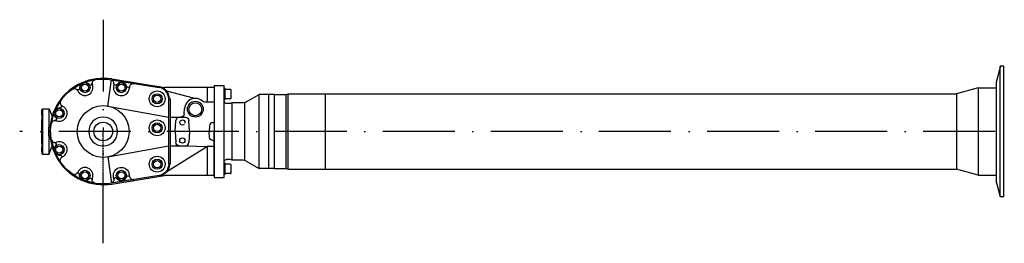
# Model space of a CAD drawing. Extents: x 284 to 2663, y 300 to 2175.
# Tile 1 of 5: x 284 to 1652, y 1864 to 2175. Entities that reach past the tile are written whole.
import ezdxf

# ---------------------------------------------------------------- set-up
doc = ezdxf.new("R2010")
doc.units = 0
doc.linetypes.add('DASHDOT', pattern=[1, 0.5, -0.25, 0, -0.25])
doc.linetypes.add('GEN7', pattern=[15, 10, -2.5, 0, -2.5])
doc.layers.get('0').update_dxf_attribs({"linetype": 'CONTINUOUS'})
doc.layers.add('7', color=4, linetype='GEN7')

msp = doc.modelspace()

# ---------------------------------------------------------------- linework, layer by layer
at = {"linetype": 'CONTINUOUS'}
for p, q in [((1646.4, 2110.98, 0), (1640.4, 2088.59, 0)), ((1646, 1929.02), (1646, 2111.02)), ((1651, 2111.02), (1646, 2111.02)), ((1651, 1929.02), (1651, 2111.02)), ((411.93, 2093.02, 0), (485.15, 2081.05, 0)), ((406.45, 2055.4, 0), (411.62, 2091.63, 0)), ((442.4, 2086.67, 0), (410.82, 2091.83, 0)), ((411.77, 2092.03, 0), (477.58, 2081.27, 0)), ((414.94, 2086.09, 0), (414.39, 2082.72, 0)), ((436.66, 2082.54, 0), (436.11, 2079.19, 0)), ((554, 2080.98, 0), (485.96, 2080.98, 0)), ((545, 2060.98, 0), (545, 2080.98, 0)), ((554, 2083.98, 0), (554, 1955.98, 0)), ((554, 2083.98, 0), (568, 2083.98, 0)), ((554, 2080.98, 0), (554, 2019.98, 0)), ((568, 1955.98, 0), (568, 2083.98, 0)), ((568, 2063.98, 0), (568, 2079.98, 0)), ((569.6, 2079.98, 0), (568, 2079.98, 0)), ((569.6, 2063.98, 0), (569.6, 2079.98, 0)), ((1615.4, 2080.48, 0), (1585.54, 2072.48, 0)), ((1615.4, 2080.48, 0), (1615.4, 1959.48, 0)), ((1615.4, 2080.48, 0), (1640.4, 2080.48, 0)), ((1640.4, 2088.59, 0), (1640.4, 1951.38, 0)), ((525.49, 2066.11, 0), (488.48, 2075.84, 0)), ((491, 1974.48, 0), (491, 2065.48, 0)), ((493, 2065.48, 0), (492, 2065.48, 0)), ((493, 2065.48, 0), (493, 2019.98, 0)), ((576.6, 2078.48, 0), (569.6, 2078.48, 0)), ((576.6, 2065.48, 0), (569.6, 2065.48, 0)), ((577.6, 2066.48, 0), (577.6, 2077.48, 0)), ((598.85, 2061.06, 0), (616.91, 2071.48, 0)), ((616.91, 1968.48, 0), (616.91, 2071.48, 0)), ((629.95, 2071.48, 0), (616.91, 2071.48, 0)), ((629.95, 1968.48, 0), (629.95, 2071.48, 0)), ((638.04, 2071.48, 0), (629.95, 2071.48, 0)), ((638.04, 1968.48, 0), (638.04, 2071.48, 0)), ((638.04, 2071.48, 0), (654, 2071.48, 0)), ((654, 2071.48, 0), (656.98, 2072.28, 0)), ((654, 1968.48, 0), (654, 2071.48, 0)), ((656.98, 1967.68, 0), (656.98, 2072.28, 0)), ((656.98, 2072.28, 0), (709, 2072.28, 0)), ((709, 2072.48, 0), (1585.54, 2072.48, 0)), ((709, 1967.48, 0), (709, 2072.48, 0)), ((1585.54, 2072.48, 0), (1585.54, 1967.48, 0)), ((406.45, 2055.4, 0), (491, 2039.98, 0)), ((512.65, 2044.72, 0), (513.02, 2051.77, 0)), ((554, 2060.98, 0), (541.22, 2060.98, 0)), ((569.6, 2063.98, 0), (568, 2063.98, 0)), ((576.76, 2058.98, 0), (571, 2058.98, 0)), ((579, 1979.98, 0), (579, 2059.98, 0)), ((594.85, 2059.98, 0), (579, 2059.98, 0)), ((597, 1979.98, 0), (597, 2059.98, 0)), ((315, 2050.48, 0), (316, 2051.48, 0)), ((315, 2047.48, 0), (315, 2050.48, 0)), ((315, 2042.48, 0), (315, 2047.48, 0)), ((315, 2042.48, 0), (315, 2036.73, 0)), ((316, 2051.48, 0), (325, 2051.48, 0)), ((316, 1988.48, 0), (316, 2051.48, 0)), ((324.99, 2051.48, 0), (328.94, 2040.65, 0)), ((325, 2026.38, 0), (325, 2051.48, 0)), ((493, 2039.98, 0), (505, 2039.98, 0)), ((505, 2039.98, 0), (514.2, 2039.98, 0)), ((315, 2003.23, 0), (315, 2036.73, 0)), ((324, 2025.48, 0), (324.5, 2025.98, 0)), ((324, 2025.48, 0), (324, 2014.48, 0)), ((500, 2019.98, 0), (500.8, 2035.25, 0)), ((520, 2019.98, 0), (519.2, 2035.25, 0)), ((547.55, 2027.75, 0), (547.14, 2019.98, 0)), ((552.54, 2032.48, 0), (554, 2032.48, 0)), ((324, 2014.48, 0), (324.5, 2013.98, 0)), ((325, 1988.48, 0), (325, 2013.59, 0)), ((493, 2019.98, 0), (493, 1974.48, 0)), ((500, 2019.98, 0), (500.8, 2004.72, 0)), ((520, 2019.98, 0), (519.2, 2004.72, 0)), ((547.55, 2012.22, 0), (547.14, 2019.98, 0)), ((554, 1958.98, 0), (554, 2019.98, 0)), ((315, 2003.23, 0), (315, 1997.98, 0)), ((315, 1991.98, 0), (315, 1997.98, 0)), ((325, 1988.48, 0), (328.84, 1999.03, 0)), ((406.45, 1984.57, 0), (491, 1999.98, 0)), ((545, 1998.98, 0), (488.42, 1964.06, 0)), ((492.84, 1999.98, 0), (505, 1999.98, 0)), ((505, 1999.98, 0), (515, 1999.98, 0)), ((514.2, 1999.98, 0), (545, 1998.98, 0)), ((554, 1998.98, 0), (545, 1998.98, 0)), ((545, 1958.98, 0), (545, 1998.98, 0)), ((552.54, 2007.48, 0), (554, 2007.48, 0)), ((315, 1991.98, 0), (315, 1989.48, 0)), ((315, 1989.48, 0), (316, 1988.48, 0)), ((316, 1988.48, 0), (325, 1988.48, 0)), ((406.45, 1984.57, 0), (411.62, 1948.34, 0)), ((493, 1974.48, 0), (492, 1974.48, 0)), ((568, 1959.98, 0), (568, 1975.98, 0)), ((569.6, 1975.98, 0), (568, 1975.98, 0)), ((569.6, 1959.98, 0), (569.6, 1975.98, 0)), ((576.6, 1974.48, 0), (569.6, 1974.48, 0)), ((576.76, 1980.98, 0), (571, 1980.98, 0)), ((577.6, 1962.48, 0), (577.6, 1973.48, 0)), ((594.85, 1979.98, 0), (579, 1979.98, 0)), ((598.85, 1978.91, 0), (616.91, 1968.48, 0)), ((364.58, 1963.22, 0), (364.62, 1963.33, 0)), ((477.58, 1958.69, 0), (411.77, 1947.94, 0)), ((411.93, 1946.95, 0), (485.15, 1958.92, 0)), ((414.94, 1953.88, 0), (414.39, 1957.25, 0)), ((436.66, 1957.43, 0), (436.11, 1960.78, 0)), ((554, 1958.98, 0), (485.96, 1958.98, 0)), ((554, 1955.98, 0), (568, 1955.98, 0)), ((569.6, 1959.98, 0), (568, 1959.98, 0)), ((576.6, 1961.48, 0), (569.6, 1961.48, 0)), ((629.95, 1968.48, 0), (616.91, 1968.48, 0)), ((638.04, 1968.48, 0), (629.95, 1968.48, 0)), ((638.04, 1968.48, 0), (654, 1968.48, 0)), ((654, 1968.48, 0), (656.98, 1967.68, 0)), ((656.98, 1967.68, 0), (709, 1967.68, 0)), ((709, 1967.48, 0), (1585.54, 1967.48, 0)), ((1615.4, 1959.48, 0), (1585.54, 1967.48, 0)), ((1615.4, 1959.48, 0), (1640.4, 1959.48, 0)), ((442.4, 1953.3, 0), (410.82, 1948.14, 0)), ((1646.4, 1928.98, 0), (1640.4, 1951.38, 0)), ((1651, 1929.02), (1646, 1929.02))]:
    msp.add_line(p, q, dxfattribs=at)
at = {"linetype": 'DASHDOT'}
msp.add_line((400, 1939.76, 0), (400, 2019.98, 0), dxfattribs=at)
at = {"linetype": 'CONTINUOUS'}
for centre, radius in [((374.74, 2080.96, 0), 7), ((374.74, 2080.96, 0), 5), ((425.25, 2080.96, 0), 7), ((425.25, 2080.96, 0), 5), ((475, 2065.48, 0), 11), ((475, 2065.48, 0), 7), ((475, 2065.48, 0), 5), ((339.02, 2045.24, 0), 7), ((400, 2019.98, 0), 36), ((528, 2050.98, 0), 11), ((528, 2050.98, 0), 9), ((339.02, 2045.24, 0), 5), ((400, 2019.98, 0), 13), ((475, 2024.98, 0), 11), ((475, 2024.98, 0), 7), ((475, 2024.98, 0), 5), ((510, 2007.48, 0), 3.65), ((339.02, 1994.73, 0), 7), ((339.02, 1994.73, 0), 5), ((475, 1974.48, 0), 11), ((475, 1974.48, 0), 7), ((475, 1974.48, 0), 5), ((374.74, 1959.01, 0), 7), ((374.74, 1959.01, 0), 5), ((425.25, 1959.01, 0), 7), ((425.25, 1959.01, 0), 5)]:
    msp.add_circle(centre, radius, dxfattribs=at)
at = {"linetype": 'CONTINUOUS', "extrusion": (0, 0, -1)}
msp.add_circle((-400, 2019.98, 0), 20, dxfattribs=at)
at = {"linetype": 'CONTINUOUS', "extrusion": (-4.27641e-17, -2.91693e-17, -1)}
msp.add_arc((-400, 2019.98, 0), 73, 295.701, 99.2809, dxfattribs=at)
at = {"linetype": 'CONTINUOUS'}
for centre, radius, start, end in [((400, 2019.98, 0), 74, 80.7191, 279.188), ((374.74, 2080.96, 0), 11, 203.459, 22.5), ((374.74, 2080.96, 0), 7.5, 146.013, 185.756), ((400, 2019.98, 0), 72.65, 98.8214, 112.5), ((375.79, 2086.36, 0), 2, 78.9875, 110.037), ((382.33, 2087.16, 0), 2.3, 219.244, 357.448), ((389.62, 2086.83, 0), 5, 98.8214, 201.541), ((410.01, 2086.9, 0), 5, 350.719, 80.7191), ((425.25, 2080.96, 0), 11, 170.788, 350.719), ((434.61, 2083.87, 0), 2.3, 197.273, 342.995), ((475, 2065.48, 0), 16, 0, 80.7191), ((475, 2065.48, 0), 17, 0, 80.812), ((528, 2050.98, 0), 15, 48.5904, 177), ((576.6, 2077.48, 0), 1, 0, 90), ((576.6, 2066.48, 0), 1, 270, 0), ((400, 2019.98, 0), 72.65, 143.821, 157.5), ((339.02, 2045.24, 0), 11, 248.459, 67.5), ((340, 2054.99, 0), 2.3, 264.244, 42.4483), ((345.39, 2059.92, 0), 5, 143.821, 246.541), ((571, 2061.98, 0), 3, 180, 270), ((339.02, 2045.24, 0), 7.5, 191.013, 230.756), ((335.94, 2049.8, 0), 2, 123.988, 155.037), ((505.79, 2034.98, 0), 5, 90, 177), ((552.54, 2027.48, 0), 5, 90, 177), ((321.64, 2009.88, 0), 5, 7.35091, 55.2399), ((333.14, 2009.61, 0), 5, 188.821, 291.541), ((400, 2019.98, 0), 72.65, 188.821, 202.5), ((332.82, 2002.32, 0), 2.3, 309.244, 87.4483), ((339.02, 1994.73, 0), 11, 293.459, 111.541), ((514.2, 2004.98, 0), 5, 270, 357), ((333.62, 1995.78, 0), 2, 168.988, 200.037), ((339.02, 1994.73, 0), 7.5, 236.013, 275.756), ((374.74, 1959.01, 0), 11, 338.459, 157.5), ((576.6, 1973.48, 0), 1, 0, 90), ((576.76, 1977.98, 0), 3, 41.8103, 90), ((594.85, 1971.98, 0), 8, 60, 90), ((360.06, 1965.38, 0), 5, 233.821, 336.541), ((400, 2019.98, 0), 72.65, 233.821, 247.5), ((364.99, 1959.99, 0), 2.3, 354.244, 132.448), ((425.25, 1959.01, 0), 7.5, 215.835, 342.727), ((441.59, 1958.23, 0), 5, 189.281, 279.281), ((485.96, 1953.98, 0), 5, 90, 99.2809), ((576.6, 1962.48, 0), 1, 270, 0), ((370.18, 1955.93, 0), 2, 213.987, 245.037), ((374.74, 1959.01, 0), 7.5, 281.013, 320.756), ((417.31, 1953.27, 0), 2.3, 35.8348, 181.557)]:
    msp.add_arc(centre, radius, start, end, dxfattribs=at)
at = {"linetype": 'CONTINUOUS', "extrusion": (1.54515e-15, -2.749e-15, -1)}
msp.add_arc((-400, 2019.98, 0), 72.65, 53.8214, 67.5, dxfattribs=at)
at = {"linetype": 'CONTINUOUS', "extrusion": (1.71977e-16, 6.33799e-16, -1)}
msp.add_arc((-360.06, 2074.59, 0), 5, 53.8214, 156.541, dxfattribs=at)
at = {"linetype": 'CONTINUOUS', "extrusion": (9.74252e-15, 1.33711e-15, -1)}
msp.add_arc((-364.99, 2079.98, 0), 2.3, 174.244, 312.448, dxfattribs=at)
at = {"linetype": 'CONTINUOUS', "extrusion": (-1.19897e-14, 1.40441e-14, -1)}
msp.add_arc((-370.18, 2084.03, 0), 2, 33.9875, 65.0366, dxfattribs=at)
at = {"linetype": 'CONTINUOUS', "extrusion": (7.51852e-16, 1.25704e-15, -1)}
msp.add_arc((-374.74, 2080.96, 0), 7.5, 101.013, 140.756, dxfattribs=at)
at = {"linetype": 'CONTINUOUS', "extrusion": (-9.63409e-16, 1.81455e-15, -1)}
msp.add_arc((-417.31, 2086.7, 0), 2.3, 215.835, 1.55656, dxfattribs=at)
at = {"linetype": 'CONTINUOUS', "extrusion": (-7.02769e-16, 1.13486e-15, -1)}
msp.add_arc((-425.25, 2080.96, 0), 7.5, 35.8348, 162.727, dxfattribs=at)
at = {"linetype": 'CONTINUOUS', "extrusion": (-1.79947e-16, 2.50247e-16, -1)}
msp.add_arc((-441.59, 2081.74, 0), 5, 9.2809, 99.2809, dxfattribs=at)
at = {"linetype": 'CONTINUOUS', "extrusion": (-2.28607e-15, -2.81645e-14, -1)}
msp.add_arc((-485.96, 2085.98, 0), 5, 270, 279.281, dxfattribs=at)
at = {"linetype": 'CONTINUOUS', "extrusion": (-4.98273e-16, -5.08266e-15, -1)}
msp.add_arc((-526.76, 2070.95, 0), 5, 266.471, 284.727, dxfattribs=at)
at = {"linetype": 'CONTINUOUS', "extrusion": (2.78825e-16, -1.10876e-15, -1)}
msp.add_arc((-339.02, 2045.24, 0), 7.5, 56.0125, 95.756, dxfattribs=at)
at = {"linetype": 'CONTINUOUS', "extrusion": (-1.89131e-15, -5.00394e-15, -1)}
msp.add_arc((-541.22, 2065.98, 0), 5, 270, 311.41, dxfattribs=at)
at = {"linetype": 'CONTINUOUS', "extrusion": (-1.35881e-15, 3.03838e-15, -1)}
msp.add_arc((-576.76, 2061.98, 0), 3, 221.81, 270, dxfattribs=at)
at = {"linetype": 'CONTINUOUS', "extrusion": (1.37122e-15, -5.11748e-15, -1)}
msp.add_arc((-594.85, 2067.98, 0), 8, 240, 270, dxfattribs=at)
at = {"linetype": 'CONTINUOUS', "extrusion": (-1.60033e-15, 4.48648e-16, -1)}
msp.add_arc((-400, 2019.98, 0), 72.65, 8.82142, 22.5, dxfattribs=at)
at = {"linetype": 'CONTINUOUS', "extrusion": (-1.01184e-14, 7.98475e-16, -1)}
msp.add_arc((-333.62, 2044.19, 0), 2, 348.988, 20.0366, dxfattribs=at)
at = {"linetype": 'CONTINUOUS', "extrusion": (1.66319e-15, 8.14711e-16, -1)}
msp.add_arc((-332.82, 2037.65, 0), 2.3, 129.244, 267.448, dxfattribs=at)
at = {"linetype": 'CONTINUOUS', "extrusion": (5.10183e-16, -5.37621e-16, -1)}
msp.add_arc((-507.65, 2044.98, 0), 5, 183, 270, dxfattribs=at)
at = {"linetype": 'CONTINUOUS', "extrusion": (1.71476e-16, 1.80698e-16, -1)}
msp.add_arc((-514.2, 2034.98, 0), 5, 90, 177, dxfattribs=at)
at = {"linetype": 'CONTINUOUS', "extrusion": (-8.83529e-15, 1.27326e-15, -1)}
msp.add_arc((-321.64, 2030.09, 0), 5, 187.351, 235.24, dxfattribs=at)
at = {"linetype": 'CONTINUOUS', "extrusion": (3.99622e-16, -6.97252e-16, -1)}
msp.add_arc((-333.14, 2030.36, 0), 5, 8.82143, 111.541, dxfattribs=at)
at = {"linetype": 'CONTINUOUS', "extrusion": (-3.23344e-16, 3.95956e-16, -1)}
msp.add_arc((-510, 2032.48, 0), 3.65, 227.428, 195.756, dxfattribs=at)
at = {"linetype": 'CONTINUOUS', "extrusion": (-6.05854e-17, -6.38437e-17, -1)}
msp.add_arc((-552.54, 2012.48, 0), 5, 270, 357, dxfattribs=at)
at = {"linetype": 'CONTINUOUS', "extrusion": (1.65323e-15, -9.88821e-16, -1)}
msp.add_arc((-339.02, 1994.73, 0), 7.5, 11.0125, 50.756, dxfattribs=at)
at = {"linetype": 'CONTINUOUS', "extrusion": (3.22465e-16, 3.39807e-16, -1)}
msp.add_arc((-505.79, 2004.98, 0), 5, 270, 357, dxfattribs=at)
at = {"linetype": 'CONTINUOUS', "extrusion": (1.41039e-15, 7.92744e-16, -1)}
msp.add_arc((-400, 2019.98, 0), 72.65, 323.821, 337.5, dxfattribs=at)
at = {"linetype": 'CONTINUOUS', "extrusion": (-1.02938e-14, -8.78803e-15, -1)}
msp.add_arc((-335.94, 1990.17, 0), 2, 303.988, 335.037, dxfattribs=at)
at = {"linetype": 'CONTINUOUS', "extrusion": (1.10924e-15, 3.23945e-15, -1)}
msp.add_arc((-340, 1984.98, 0), 2.3, 84.244, 222.448, dxfattribs=at)
at = {"linetype": 'CONTINUOUS', "extrusion": (1.02736e-16, -2.78769e-17, -1)}
msp.add_arc((-345.39, 1980.05, 0), 5, 323.821, 66.5412, dxfattribs=at)
at = {"linetype": 'CONTINUOUS', "extrusion": (-2.73318e-16, 1.24341e-16, -1)}
msp.add_arc((-425.25, 1959.01, 0), 11, 350.788, 170.719, dxfattribs=at)
at = {"linetype": 'CONTINUOUS', "extrusion": (-2.29105e-16, 1.94705e-16, -1)}
msp.add_arc((-475, 1974.48, 0), 16, 180, 260.719, dxfattribs=at)
at = {"linetype": 'CONTINUOUS', "extrusion": (-2.64353e-16, 2.2503e-16, -1)}
msp.add_arc((-475, 1974.48, 0), 17, 180, 260.812, dxfattribs=at)
at = {"linetype": 'CONTINUOUS', "extrusion": (-9.10135e-16, 9.10135e-16, -1)}
msp.add_arc((-571, 1977.98, 0), 3, 0, 90, dxfattribs=at)
at = {"linetype": 'CONTINUOUS', "extrusion": (-4.16225e-16, -1.0467e-16, -1)}
msp.add_arc((-374.74, 1959.01, 0), 7.5, 326.013, 5.75604, dxfattribs=at)
at = {"linetype": 'CONTINUOUS', "extrusion": (-2.96889e-16, 2.8147e-16, -1)}
msp.add_arc((-434.61, 1956.1, 0), 2.3, 17.273, 162.995, dxfattribs=at)
at = {"linetype": 'CONTINUOUS', "extrusion": (-8.80253e-15, -2.12276e-14, -1)}
msp.add_arc((-400, 2019.98, 0), 73, 289.344, 295.701, dxfattribs=at)
at = {"linetype": 'CONTINUOUS', "extrusion": (9.49469e-17, 3.38676e-16, -1)}
msp.add_arc((-400, 2019.98, 0), 72.65, 278.821, 292.5, dxfattribs=at)
at = {"linetype": 'CONTINUOUS', "extrusion": (8.20255e-16, 1.03944e-14, -1)}
msp.add_arc((-375.79, 1953.61, 0), 2, 258.988, 290.037, dxfattribs=at)
at = {"linetype": 'CONTINUOUS', "extrusion": (5.89471e-17, 6.69506e-16, -1)}
msp.add_arc((-400, 2019.98, 0), 73, 260.719, 289.344, dxfattribs=at)
at = {"linetype": 'CONTINUOUS', "extrusion": (-9.69018e-16, 1.97819e-15, -1)}
msp.add_arc((-382.33, 1952.81, 0), 2.3, 39.244, 177.448, dxfattribs=at)
at = {"linetype": 'CONTINUOUS', "extrusion": (5.44297e-16, 3.11958e-16, -1)}
msp.add_arc((-389.62, 1953.13, 0), 5, 278.821, 21.5412, dxfattribs=at)
at = {"linetype": 'CONTINUOUS', "extrusion": (6.5855e-16, -4.73549e-16, -1)}
msp.add_arc((-410.01, 1953.07, 0), 5, 170.719, 260.719, dxfattribs=at)
at = {"linetype": 'CONTINUOUS'}
for p in [(513.02, 2051.77, 0), (400, 2019.98, 0), (384.87, 1954.71, 0)]:
    msp.add_point(p, dxfattribs=at)
at = {"layer": '7', "ltscale": 10}
for p, q in [((400, 2175.49, 0), (400, 2019.98, 0)), ((2389.54, 2020, 0), (284.03, 2020, 0)), ((400, 1864.47, 0), (400, 2019.98, 0))]:
    msp.add_line(p, q, dxfattribs=at)

doc.saveas('drawing.dxf')
